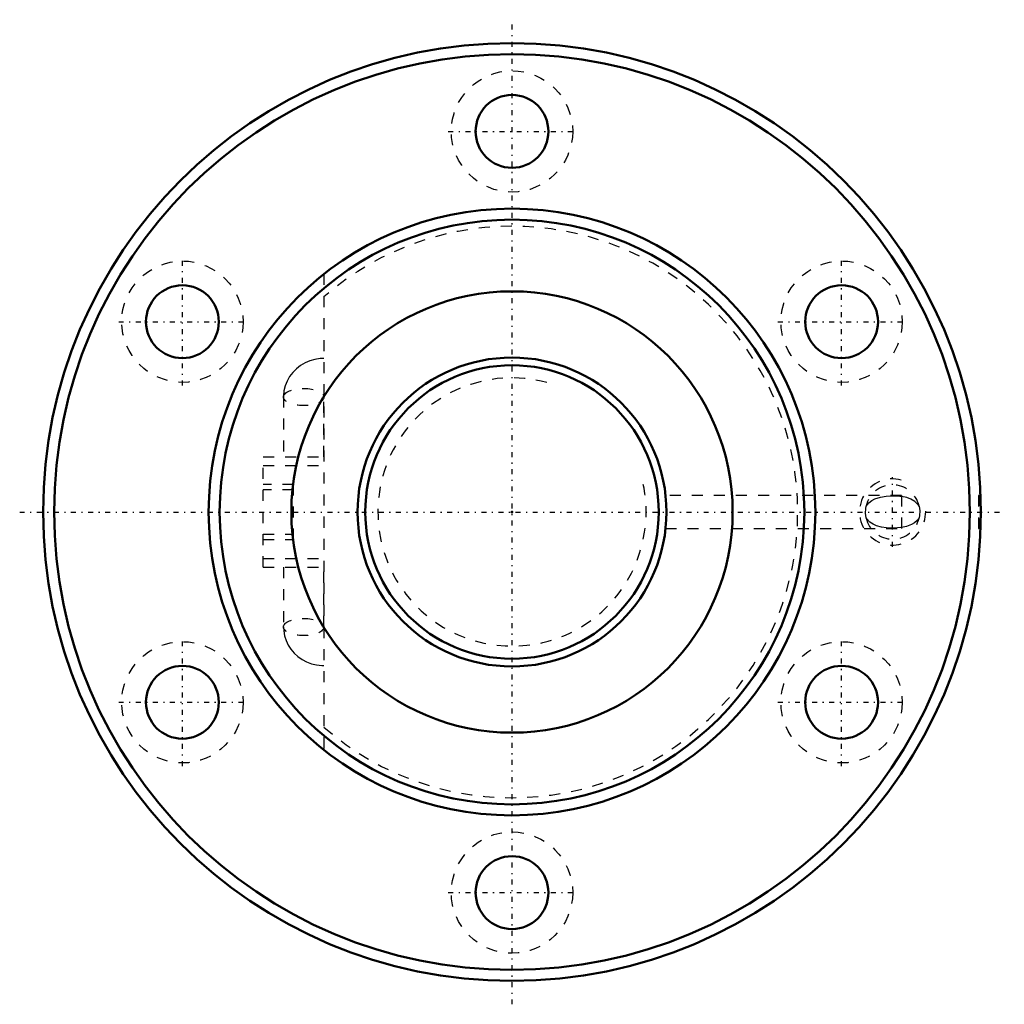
# Model space of a CAD drawing. Header units: millimetres. Extents: x -44.6 to 44.6, y -44.6 to 44.6.
import ezdxf

# ---------------------------------------------------------------- set-up
doc = ezdxf.new("R2010")
doc.units = ezdxf.units.MM
doc.linetypes.add('Center', pattern=[1.5, 0.45, -0.5, 0.05, -0.5])
doc.linetypes.add('Dashed', pattern=[2, 1, -1])
for name, color, linetype, lineweight in [('2d ConnectionPoints', 7, 'Continuous', 50), ('AM_0', 7, 'Continuous', 50), ('AM_5', 3, 'Continuous', 25), ('AM_7', 7, 'Center', 25), ('AM_9', 6, 'Dashed', 25)]:
    doc.layers.add(name, color=color, linetype=linetype, lineweight=lineweight)

# ---------------------------------------------------------------- blocks, each defined once
blk = doc.blocks.new('1_BNF_2806_2_5RR_Nut_0_in_BNF2806V_2_5RRG1_62LC0_000_rev_2')
at = {"layer": 'AM_0'}
for centre, radius in [((0, 0), 42.5), ((0, 0), 41.5), ((0, 34.5), 3.3), ((0, 0), 27.5), ((0, 0), 26.5), ((-29.878, 17.25), 3.3), ((29.878, 17.25), 3.3), ((0, 0), 20), ((-29.878, -17.25), 3.3), ((29.878, -17.25), 3.3), ((0, -34.5), 3.3)]:
    blk.add_circle(centre, radius, dxfattribs=at)
at = {"layer": 'AM_5', "linetype": 'Dashed'}
blk.add_arc((34.5, 0), 3, 75, 15, dxfattribs=at)
at = {"layer": 'AM_7'}
for p, q in [((0, -44.625), (0, 44.625)), ((-5.775, 34.5), (5.775, 34.5)), ((-29.878, 11.475), (-29.878, 23.025)), ((29.878, 11.475), (29.878, 23.025)), ((-35.653, 17.25), (-24.103, 17.25)), ((24.103, 17.25), (35.653, 17.25)), ((34.5, -3.15), (34.5, 3.15)), ((-44.625, 0), (44.625, 0)), ((-29.878, -23.025), (-29.878, -11.475)), ((29.878, -23.025), (29.878, -11.475)), ((-35.653, -17.25), (-24.103, -17.25)), ((24.103, -17.25), (35.653, -17.25)), ((-5.775, -34.5), (5.775, -34.5))]:
    blk.add_line(p, q, dxfattribs=at)
at = {"layer": 'AM_9'}
for p, q in [((-17.05, 21.577), (-17.05, -21.577)), ((-20.715, 10.483), (-20.716, 5)), ((-17.051, 5), (-17.051, 10.423)), ((-22.55, 5), (-17.05, 5)), ((-22.55, -5), (-22.55, 5)), ((-22.55, 4.2), (-17.05, 4.2)), ((-19.8, 2.5), (-22.55, 2.5)), ((-19.8, 2), (-22.55, 2)), ((-19.8, -2.5), (-19.8, 2.5)), ((35.3, 1.5), (13.921, 1.5)), ((35.3, 1.5), (35.3, -1.5)), ((42.5, 1.5), (42.3, 1.5)), ((42.3, 1.5), (42.3, -1.5)), ((13.919, -1.5), (35.3, -1.5)), ((42.3, -1.5), (42.5, -1.5)), ((-22.55, -2), (-19.8, -2)), ((-22.55, -2.5), (-19.8, -2.5)), ((-22.55, -4.2), (-17.05, -4.2)), ((-22.55, -5), (-17.05, -5)), ((-20.716, -5), (-20.716, -10.423)), ((-17.051, -10.423), (-17.051, -5))]:
    blk.add_line(p, q, dxfattribs=at)
for points in [[(-17.05, 13.916), (-17.385, 13.902), (-17.859, 13.831), (-18.321, 13.7), (-18.761, 13.513), (-19.173, 13.272), (-19.549, 12.981), (-19.88, 12.645), (-20.162, 12.271), (-20.389, 11.865), (-20.558, 11.436), (-20.667, 10.992), (-20.714, 10.539), (-20.715, 10.483)], [(32.101, 0.539), (32.347, 0.838), (32.611, 1.041), (32.903, 1.193), (33.389, 1.352), (33.914, 1.434), (34.544, 1.46), (35.17, 1.426), (35.3, 1.409)], [(36.899, 0.539), (36.851, 0.612), (36.503, 0.963), (36.162, 1.165), (35.79, 1.304), (35.3, 1.409)], [(32.101, -0.539), (32.044, -0.112), (32.064, 0.329), (32.101, 0.539)], [(36.899, 0.539), (36.956, 0.112), (36.936, -0.329), (36.899, -0.539)], [(35.3, -1.409), (35.244, -1.417), (34.607, -1.459), (34.276, -1.457), (33.952, -1.438), (33.488, -1.373), (33.055, -1.254), (32.732, -1.111), (32.436, -0.916), (32.151, -0.615), (32.101, -0.539)], [(36.899, -0.539), (36.822, -0.652), (36.721, -0.771), (36.478, -0.981), (36.207, -1.142), (35.771, -1.31), (35.3, -1.409)], [(-20.716, -10.423), (-20.697, -10.775), (-20.619, -11.22), (-20.482, -11.65), (-20.289, -12.059), (-20.043, -12.441), (-19.748, -12.79), (-19.408, -13.099), (-19.028, -13.365), (-18.615, -13.583), (-18.174, -13.749), (-17.713, -13.859), (-17.239, -13.912), (-17.05, -13.916)]]:
    blk.add_lwpolyline(points, dxfattribs=at)
for centre in [(0, 34.5), (-29.878, 17.25), (29.878, 17.25), (-29.878, -17.25), (29.878, -17.25), (0, -34.5)]:
    blk.add_circle(centre, 5.5, dxfattribs=at)
for centre, radius, start, end in [((0, 0), 25.9, 228.82956, 131.17044), ((34.5, 0), 2.459, 12.65281, 167.34719), ((34.5, 0), 2.459, 192.65281, 347.34719)]:
    blk.add_arc(centre, radius, start, end, dxfattribs=at)
for centre in [(-18.883, 10.423), (-18.883, -10.423)]:
    blk.add_ellipse(centre, major_axis=(-1.832, 0), ratio=0.422618, dxfattribs=at)
blk = doc.blocks.new('2_BNF_2806_2_5RR000_Shaft_0_in_BNF2806V_2_5RRG1_62LC0_000_rev_2')
at = {"layer": 'AM_0'}
for radius in [14, 13.3]:
    blk.add_circle((0, 0), radius, dxfattribs=at)
at = {"layer": 'AM_5', "linetype": 'Dashed'}
blk.add_arc((0, 0), 12.159, 75, 15, dxfattribs=at)

msp = doc.modelspace()

# ---------------------------------------------------------------- linework, layer by layer
at = {"layer": '2d ConnectionPoints'}
msp.add_point((0, 0), dxfattribs=at)
msp.add_point((0, 0), dxfattribs=at)

# ---------------------------------------------------------------- block references
for name in ['1_BNF_2806_2_5RR_Nut_0_in_BNF2806V_2_5RRG1_62LC0_000_rev_2', '2_BNF_2806_2_5RR000_Shaft_0_in_BNF2806V_2_5RRG1_62LC0_000_rev_2']:
    msp.add_blockref(name, (0, 0))

doc.saveas('drawing.dxf')
